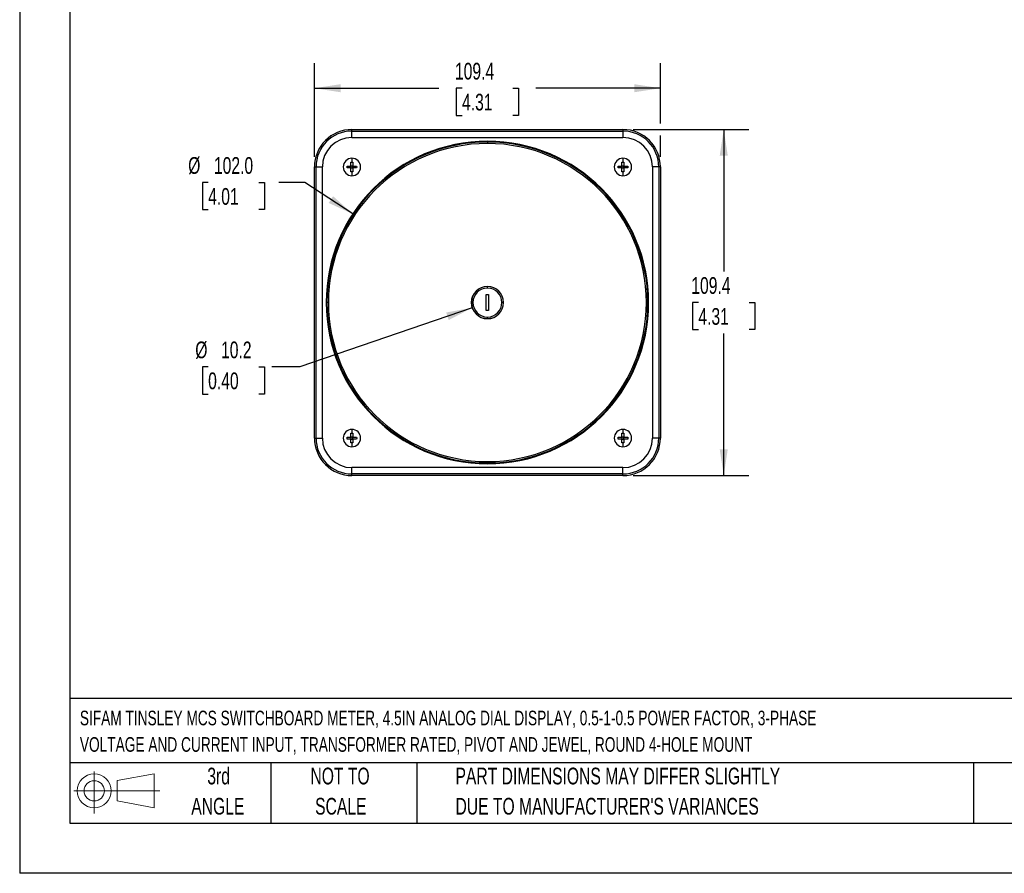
# Model space of a CAD drawing. Header units: millimetres. Extents: x 0 to 699, y 0 to 540.
# Tile 1 of 22: x 0 to 311, y 0 to 270. Entities that reach past the tile are written whole.
import ezdxf

# ---------------------------------------------------------------- set-up
doc = ezdxf.new("R2010")
doc.units = ezdxf.units.MM
doc.header["$LTSCALE"] = 2.5
doc.linetypes.add('CENTERX2', pattern=[20.32, 12.7, -2.54, 2.54, -2.54])
doc.layers.add('DIMENSIONS', color=140, linetype='Continuous', lineweight=25)
doc.layers.add('TEXT', color=140, linetype='Continuous', lineweight=25)
doc.layers.add('SLD-DEFPOINTS', color=7, linetype='Continuous')
doc.styles.add('SLDTEXTSTYLE0', font='TXT', dxfattribs={"width": 0.7})
doc.dimstyles.new('SLDDIMSTYLE0', dxfattribs={"dimtxt": 5.39502, "dimasz": 8.255, "dimexe": 0, "dimexo": 0.0625, "dimgap": 1.348755, "dimtad": 0, "dimtih": 1, "dimtoh": 1, "dimrnd": 1e-09, "dimzin": 12, "dimdsep": 46, "dimtxsty": 'SLDTEXTSTYLE0', "dimsah": 1, "dimcen": 0.09, "dimadec": 0, "dimazin": 3, "dimtfac": 1, "dimtofl": 0, "dimtmove": 0, "dimatfit": 3, "dimfxl": 0, "dimfrac": 2, "dimtolj": 1, "dimtzin": 12, "dimarcsym": 0})
doc.dimstyles.new('SLDDIMSTYLE1', dxfattribs={"dimtxt": 5.39502, "dimasz": 8.255, "dimexe": 0, "dimexo": 0.0625, "dimgap": 1.348755, "dimtad": 0, "dimtih": 1, "dimtoh": 1, "dimrnd": 1e-09, "dimzin": 4, "dimdsep": 46, "dimtxsty": 'SLDTEXTSTYLE0', "dimsah": 1, "dimcen": 0, "dimadec": 0, "dimazin": 1, "dimtfac": 1, "dimtofl": 0, "dimtmove": 0, "dimatfit": 3, "dimfxl": 0, "dimfrac": 2, "dimtolj": 1, "dimtzin": 12, "dimarcsym": 0})
doc.dimstyles.new('SLDDIMSTYLE2', dxfattribs={"dimtxt": 5.39502, "dimasz": 8.255, "dimexe": 0, "dimexo": 0.0625, "dimgap": 1.348755, "dimtad": 0, "dimtih": 1, "dimtoh": 1, "dimrnd": 1e-09, "dimzin": 12, "dimdsep": 46, "dimtxsty": 'SLDTEXTSTYLE0', "dimsah": 1, "dimcen": 0, "dimadec": 0, "dimazin": 3, "dimtfac": 1, "dimtofl": 0, "dimtmove": 0, "dimatfit": 3, "dimfxl": 0, "dimfrac": 2, "dimtolj": 1, "dimtzin": 12, "dimarcsym": 0})

# ---------------------------------------------------------------- blocks, each defined once
blk = doc.blocks.new('Block11')
at = {"color": 7, "linetype": 'Continuous', "lineweight": 18}
for p, q in [((6.47, 13.28), (6.47, 0)), ((13.7, 10.42), (25.44, 12.58)), ((25.44, 12.58), (25.44, 1.83)), ((13.7, 3.99), (13.7, 10.42)), ((0, 7.2), (27.18, 7.2)), ((13.7, 3.99), (25.44, 1.83))]:
    blk.add_line(p, q, dxfattribs=at)
for radius in [5.38, 3.21]:
    blk.add_circle((6.47, 7.2), radius, dxfattribs=at)
blk = doc.blocks.new('Block12')
at = {"layer": 'SLD-DEFPOINTS'}
blk.add_blockref('Block11', (0, 0), dxfattribs=at)
blk = doc.blocks.new('SW_NOTE_0')
at = {"layer": 'TEXT', "color": 0, "linetype": 'CENTERX2', "lineweight": 18, "char_height": 4.625, "attachment_point": 1, "style": 'SLDTEXTSTYLE0'}
for s, insert in [('SIFAM TINSLEY MCS SWITCHBOARD METER, 4.5IN ANALOG DIAL DISPLAY, 0.5-1-0.5 POWER FACTOR, 3-PHASE', (0, 5.96)), ('VOLTAGE AND CURRENT INPUT, TRANSFORMER RATED, PIVOT AND JEWEL, ROUND 4-HOLE MOUNT', (0, -2.41))]:
    blk.add_mtext(s, dxfattribs=dict(at, insert=insert))
blk = doc.blocks.new('SW_NOTE_0_3')
at = {"layer": 'TEXT', "color": 0, "linetype": 'CENTERX2', "lineweight": 18, "char_height": 5.2917, "attachment_point": 1, "style": 'SLDTEXTSTYLE0'}
for s, insert in [('PART DIMENSIONS MAY DIFFER SLIGHTLY', (0, 6.82)), ("DUE TO MANUFACTURER'S VARIANCES", (0, -2.73))]:
    blk.add_mtext(s, dxfattribs=dict(at, insert=insert))
blk = doc.blocks.new('SW_NOTE_0_4')
at = {"layer": 'TEXT', "color": 0, "linetype": 'CENTERX2', "lineweight": 18, "char_height": 5.292, "attachment_point": 2, "style": 'SLDTEXTSTYLE0'}
for s, insert in [('NOT TO', (13.15, 6.82)), ('SCALE', (13.39, -2.73))]:
    blk.add_mtext(s, dxfattribs=dict(at, insert=insert))
blk = doc.blocks.new('SW_NOTE_0_5')
at = {"layer": 'TEXT', "color": 0, "linetype": 'CENTERX2', "lineweight": 18, "char_height": 5.292, "attachment_point": 2, "style": 'SLDTEXTSTYLE0'}
for s, insert in [('3rd', (5.79, 6.82)), ('ANGLE', (5.54, -2.73))]:
    blk.add_mtext(s, dxfattribs=dict(at, insert=insert))
blk = doc.blocks.new('_D')
at = {"layer": 'DIMENSIONS'}
for p, q in [((93.19, 226.48), (93.19, 256.16)), ((202.59, 237.06), (202.59, 256.16)), ((93.19, 248.22), (132.57, 248.22)), ((139.87, 248.22), (138.06, 248.22)), ((138.06, 248.22), (138.06, 239.64)), ((155.91, 248.22), (157.72, 248.22)), ((157.72, 248.22), (157.72, 239.64)), ((202.59, 248.22), (163.22, 248.22)), ((138.06, 239.64), (139.87, 239.64)), ((157.72, 239.64), (155.91, 239.64)), ((202.59, 226.48), (202.59, 233.25))]:
    blk.add_line(p, q, dxfattribs=at)
for points in [[(93.19, 248.22), (101.45, 246.95), (101.45, 249.49)], [(202.59, 248.22), (194.34, 249.49), (194.34, 246.95)]]:
    blk.add_solid(points, dxfattribs=at)
at = {"layer": 'DIMENSIONS', "char_height": 5.292, "attachment_point": 1, "style": 'SLDTEXTSTYLE0'}
for s, insert in [('109.4', (137.63, 256.25)), ('4.31', (139.87, 246.47))]:
    blk.add_mtext(s, dxfattribs=dict(at, insert=insert))
blk = doc.blocks.new('_D_1')
at = {"layer": 'DIMENSIONS'}
for p, q in [((59.59, 218.41), (57.78, 218.41)), ((57.78, 218.41), (57.78, 209.83)), ((75.63, 218.41), (77.44, 218.41)), ((77.44, 218.41), (77.44, 209.83)), ((90.19, 218.41), (81.94, 218.41)), ((105.3, 208.47), (90.19, 218.41)), ((57.78, 209.83), (59.59, 209.83)), ((77.44, 209.83), (75.63, 209.83))]:
    blk.add_line(p, q, dxfattribs=at)
blk.add_solid([(105.3, 208.47), (99.1, 214.07), (97.7, 211.94)], dxfattribs=at)
at = {"layer": 'DIMENSIONS', "char_height": 5.292, "attachment_point": 1, "style": 'SLDTEXTSTYLE0'}
for s, insert in [('%%c', (53.28, 226.44)), ('102.0', (61.42, 226.44)), ('4.01', (59.59, 216.65))]:
    blk.add_mtext(s, dxfattribs=dict(at, insert=insert))
blk = doc.blocks.new('_D_2')
at = {"layer": 'DIMENSIONS'}
for p, q in [((143.07, 178.8), (88.63, 160.1)), ((59.59, 160.1), (57.78, 160.1)), ((57.78, 160.1), (57.78, 151.53)), ((75.63, 160.1), (77.44, 160.1)), ((77.44, 160.1), (77.44, 151.53)), ((88.63, 160.1), (79.7, 160.1)), ((57.78, 151.53), (59.59, 151.53)), ((77.44, 151.53), (75.63, 151.53))]:
    blk.add_line(p, q, dxfattribs=at)
blk.add_solid([(143.07, 178.8), (134.85, 177.32), (135.67, 174.92)], dxfattribs=at)
at = {"layer": 'DIMENSIONS', "char_height": 5.292, "attachment_point": 1, "style": 'SLDTEXTSTYLE0'}
for s, insert in [('%%c', (55.52, 168.13)), ('10.2', (63.67, 168.13)), ('0.40', (59.59, 158.35))]:
    blk.add_mtext(s, dxfattribs=dict(at, insert=insert))
blk = doc.blocks.new('_D_3')
at = {"layer": 'DIMENSIONS'}
for p, q in [((193.92, 235.16), (230.55, 235.16)), ((222.61, 235.16), (222.61, 190.24)), ((214.59, 180.46), (212.78, 180.46)), ((212.78, 180.46), (212.78, 171.89)), ((230.63, 180.46), (232.44, 180.46)), ((232.44, 180.46), (232.44, 171.89)), ((212.78, 171.89), (214.59, 171.89)), ((232.44, 171.89), (230.63, 171.89)), ((222.61, 125.76), (222.61, 170.68)), ((193.92, 125.76), (230.55, 125.76))]:
    blk.add_line(p, q, dxfattribs=at)
for points in [[(222.61, 235.16), (221.34, 226.9), (223.88, 226.9)], [(222.61, 125.76), (223.88, 134.01), (221.34, 134.01)]]:
    blk.add_solid(points, dxfattribs=at)
at = {"layer": 'DIMENSIONS', "char_height": 5.292, "attachment_point": 1, "style": 'SLDTEXTSTYLE0'}
for s, insert in [('109.4', (212.35, 188.49)), ('4.31', (214.59, 178.71))]:
    blk.add_mtext(s, dxfattribs=dict(at, insert=insert))

msp = doc.modelspace()

# ---------------------------------------------------------------- linework, layer by layer
at = {"color": 7, "linetype": 'Continuous'}
for p in [(0.006, 539.757), (698.506, 0.007)]:
    msp.add_line(p, (0.006, 0.007), dxfattribs=at)
for p, q in [((105.04, 234.65), (105.04, 235.16)), ((105.04, 235.16), (190.74, 235.16)), ((105.04, 232.655), (105.04, 234.65)), ((105.04, 234.65), (190.74, 234.65)), ((190.74, 235.16), (190.74, 234.65)), ((190.74, 234.65), (190.74, 232.655)), ((105.04, 232.655), (190.74, 232.655)), ((147.89, 231.186), (147.89, 230.737)), ((104.735, 224.813), (105.04, 224.819)), ((104.735, 223.615), (104.735, 224.813)), ((105.04, 226.06), (105.04, 224.819)), ((105.04, 224.819), (105.346, 224.813)), ((105.346, 224.813), (105.346, 223.615)), ((190.435, 224.813), (190.74, 224.819)), ((190.435, 223.615), (190.435, 224.813)), ((190.74, 226.06), (190.74, 224.819)), ((190.74, 224.819), (191.046, 224.813)), ((191.046, 224.813), (191.046, 223.615)), ((93.19, 137.61), (93.19, 223.31)), ((93.19, 223.31), (93.7, 223.31)), ((93.7, 223.31), (95.695, 223.31)), ((93.7, 137.61), (93.7, 223.31)), ((95.695, 137.61), (95.695, 223.31)), ((103.531, 223.31), (103.537, 223.615)), ((103.537, 223.004), (103.531, 223.31)), ((103.537, 223.615), (104.735, 223.615)), ((104.735, 223.004), (103.537, 223.004)), ((105.346, 223.615), (104.735, 223.615)), ((104.735, 223.615), (104.735, 223.004)), ((104.735, 221.806), (104.735, 223.004)), ((104.735, 223.004), (105.346, 223.004)), ((105.04, 221.8), (104.735, 221.806)), ((105.346, 221.806), (105.04, 221.8)), ((105.04, 221.8), (105.04, 220.56)), ((105.346, 223.615), (106.544, 223.615)), ((105.346, 223.004), (105.346, 223.615)), ((105.346, 223.004), (105.346, 221.806)), ((106.544, 223.004), (105.346, 223.004)), ((106.544, 223.615), (106.55, 223.31)), ((106.55, 223.31), (106.544, 223.004)), ((189.231, 223.31), (189.237, 223.615)), ((189.237, 223.004), (189.231, 223.31)), ((189.237, 223.615), (190.435, 223.615)), ((190.435, 223.004), (189.237, 223.004)), ((191.046, 223.615), (190.435, 223.615)), ((190.435, 223.615), (190.435, 223.004)), ((190.435, 221.806), (190.435, 223.004)), ((190.435, 223.004), (191.046, 223.004)), ((190.74, 221.8), (190.435, 221.806)), ((191.046, 221.806), (190.74, 221.8)), ((190.74, 221.8), (190.74, 220.56)), ((191.046, 223.615), (192.244, 223.615)), ((191.046, 223.004), (191.046, 223.615)), ((191.046, 223.004), (191.046, 221.806)), ((192.244, 223.004), (191.046, 223.004)), ((192.244, 223.615), (192.25, 223.31)), ((192.25, 223.31), (192.244, 223.004)), ((202.081, 223.31), (200.085, 223.31)), ((200.085, 223.31), (200.085, 137.61)), ((202.081, 223.31), (202.081, 137.61)), ((202.59, 223.31), (202.081, 223.31)), ((202.59, 223.31), (202.59, 137.61)), ((147.89, 185.54), (147.89, 185.56)), ((147.89, 185.04), (147.89, 185.54)), ((147.515, 177.96), (147.515, 182.96)), ((147.515, 182.96), (148.265, 182.96)), ((148.265, 182.96), (148.265, 177.96)), ((97.164, 180.46), (96.913, 180.46)), ((97.613, 180.46), (97.164, 180.46)), ((142.79, 180.46), (142.81, 180.46)), ((148.265, 177.96), (147.515, 177.96)), ((152.97, 180.46), (152.47, 180.46)), ((152.99, 180.46), (152.97, 180.46)), ((198.868, 180.46), (198.617, 180.46)), ((147.89, 175.38), (147.89, 175.88)), ((105.04, 140.36), (105.04, 139.119)), ((190.74, 140.36), (190.74, 139.119)), ((93.19, 137.61), (93.7, 137.61)), ((93.7, 137.61), (95.695, 137.61)), ((103.531, 137.61), (103.537, 137.915)), ((103.537, 137.304), (103.531, 137.61)), ((103.537, 137.915), (104.735, 137.915)), ((104.735, 137.304), (103.537, 137.304)), ((104.735, 139.113), (105.04, 139.119)), ((104.735, 137.915), (104.735, 139.113)), ((105.346, 137.915), (104.735, 137.915)), ((104.735, 137.915), (104.735, 137.304)), ((104.735, 136.106), (104.735, 137.304)), ((104.735, 137.304), (105.346, 137.304)), ((105.04, 139.119), (105.346, 139.113)), ((105.346, 139.113), (105.346, 137.915)), ((105.346, 137.915), (106.544, 137.915)), ((105.346, 137.304), (105.346, 137.915)), ((105.346, 137.304), (105.346, 136.106)), ((106.544, 137.304), (105.346, 137.304)), ((106.544, 137.915), (106.55, 137.61)), ((106.55, 137.61), (106.544, 137.304)), ((189.231, 137.61), (189.237, 137.915)), ((189.237, 137.304), (189.231, 137.61)), ((189.237, 137.915), (190.435, 137.915)), ((190.435, 137.304), (189.237, 137.304)), ((190.435, 139.113), (190.74, 139.119)), ((190.435, 137.915), (190.435, 139.113)), ((191.046, 137.915), (190.435, 137.915)), ((190.435, 137.915), (190.435, 137.304)), ((190.435, 136.106), (190.435, 137.304)), ((190.435, 137.304), (191.046, 137.304)), ((190.74, 139.119), (191.046, 139.113)), ((191.046, 139.113), (191.046, 137.915)), ((191.046, 137.915), (192.244, 137.915)), ((191.046, 137.304), (191.046, 137.915)), ((191.046, 137.304), (191.046, 136.106)), ((192.244, 137.304), (191.046, 137.304)), ((192.244, 137.915), (192.25, 137.61)), ((192.25, 137.61), (192.244, 137.304)), ((202.081, 137.61), (200.085, 137.61)), ((202.59, 137.61), (202.081, 137.61)), ((105.04, 136.1), (104.735, 136.106)), ((105.346, 136.106), (105.04, 136.1)), ((105.04, 136.1), (105.04, 134.86)), ((190.74, 136.1), (190.435, 136.106)), ((191.046, 136.106), (190.74, 136.1)), ((190.74, 136.1), (190.74, 134.86)), ((190.74, 128.265), (105.04, 128.265)), ((105.04, 126.269), (105.04, 128.265)), ((147.89, 129.733), (147.89, 130.183)), ((190.74, 126.269), (190.74, 128.265)), ((190.74, 126.269), (105.04, 126.269)), ((105.04, 125.76), (105.04, 126.269)), ((190.74, 125.76), (105.04, 125.76)), ((190.74, 125.76), (190.74, 126.269))]:
    msp.add_line(p, q)
for centre, radius, start, end in [((105.04, 223.31), 11.85, 90, 180), ((105.04, 223.31), 11.34, 90, 180), ((190.74, 223.31), 11.85, 0, 90), ((190.74, 223.31), 11.34, 0, 90), ((105.04, 223.31), 9.345, 90, 180), ((147.89, 180.46), 50.977, 0, 180), ((147.89, 180.46), 50.726, 90, 180), ((147.89, 180.46), 50.277, 90, 180), ((147.89, 180.46), 50.726, 0, 90), ((147.89, 180.46), 50.277, 270.00008, 89.99992), ((190.74, 223.31), 9.345, 0, 90), ((105.04, 223.31), 2.75, 90, 180), ((105.04, 223.31), 2.75, 0, 90), ((190.74, 223.31), 2.75, 90, 180), ((190.74, 223.31), 2.75, 0, 90), ((105.04, 223.31), 2.75, 180, 270), ((105.04, 223.31), 2.75, 270, 0), ((190.74, 223.31), 2.75, 180, 270), ((190.74, 223.31), 2.75, 270, 0), ((147.89, 180.46), 5.1, 90, 180), ((147.89, 180.46), 5.08, 90, 180), ((147.89, 180.46), 4.58, 90, 270), ((147.89, 180.46), 5.1, 0, 90), ((147.89, 180.46), 5.08, 0, 90), ((147.89, 180.46), 4.58, 0, 90), ((147.89, 180.46), 50.977, 180, 0), ((147.89, 180.46), 50.726, 180, 270), ((147.89, 180.46), 50.277, 180, 270), ((147.89, 180.46), 5.1, 180, 0), ((147.89, 180.46), 5.08, 180, 270), ((147.89, 180.46), 4.58, 270, 0), ((147.89, 180.46), 5.08, 270, 0), ((147.89, 180.46), 50.726, 270, 0), ((105.04, 137.61), 2.75, 90, 180), ((105.04, 137.61), 2.75, 0, 90), ((190.74, 137.61), 2.75, 90, 180), ((190.74, 137.61), 2.75, 0, 90), ((105.04, 137.61), 11.85, 180, 270), ((105.04, 137.61), 11.34, 180, 270), ((105.04, 137.61), 9.345, 180, 270), ((105.04, 137.61), 2.75, 180, 270), ((105.04, 137.61), 2.75, 270, 0), ((190.74, 137.61), 2.75, 180, 270), ((190.74, 137.61), 2.75, 270, 0), ((190.74, 137.61), 9.345, 270, 0), ((190.74, 137.61), 11.34, 270, 0), ((190.74, 137.61), 11.85, 270, 0)]:
    msp.add_arc(centre, radius, start, end)
at = {"layer": 'TEXT'}
for p, q in [((15.875, 523.875), (15.875, 15.875)), ((682.625, 55.315), (15.875, 55.315)), ((682.625, 34.925), (15.875, 34.925)), ((79.375, 34.925), (79.375, 15.875)), ((125.529, 34.925), (125.529, 15.875)), ((301.616, 34.925), (301.616, 15.875)), ((15.875, 15.875), (682.625, 15.875))]:
    msp.add_line(p, q, dxfattribs=at)

# ---------------------------------------------------------------- block references
at = {"layer": 'SLD-DEFPOINTS'}
msp.add_blockref('Block12', (17.095, 18.885), dxfattribs=at)
at = {"layer": 'TEXT', "linetype": 'CENTERX2', "lineweight": 18}
for name, p in [('SW_NOTE_0', (19.033, 45.462)), ('SW_NOTE_0_5', (57.118, 26.589)), ('SW_NOTE_0_4', (88.143, 26.589)), ('SW_NOTE_0_3', (137.798, 26.589))]:
    msp.add_blockref(name, p, dxfattribs=at)

# ---------------------------------------------------------------- dimensions: what is measured, and where the dimension line sits
at = {"layer": 'DIMENSIONS'}
dim = msp.add_linear_dim(base=(202.59, 248.218), p1=(93.19, 223.31), p2=(202.59, 223.31), dimstyle='SLDDIMSTYLE0', dxfattribs=at)
dim.commit()
dim.dimension.update_dxf_attribs({"geometry": '_D', "text_midpoint": (147.89, 248.218), "dimtype": 160})
dim = msp.add_linear_dim(base=(222.61, 235.16), p1=(190.74, 125.76), p2=(190.74, 235.16), angle=90, dimstyle='SLDDIMSTYLE0', dxfattribs=at)
dim.commit()
dim.dimension.update_dxf_attribs({"geometry": '_D_3', "text_midpoint": (222.61, 180.46), "dimtype": 160})
for p1, p2, dimstyle, picture, middle in [((190.483, 152.45), (105.298, 208.47), 'SLDDIMSTYLE1', '_D_1', (67.611, 218.407)), ((152.714, 182.117), (143.067, 178.803), 'SLDDIMSTYLE2', '_D_2', (67.611, 160.103))]:
    dim = msp.add_diameter_dim_2p(p1=p1, p2=p2, dimstyle=dimstyle, dxfattribs=at)
    dim.commit()
    dim.dimension.update_dxf_attribs({"geometry": picture, "text_midpoint": middle, "dimtype": 163})

doc.saveas('drawing.dxf')
